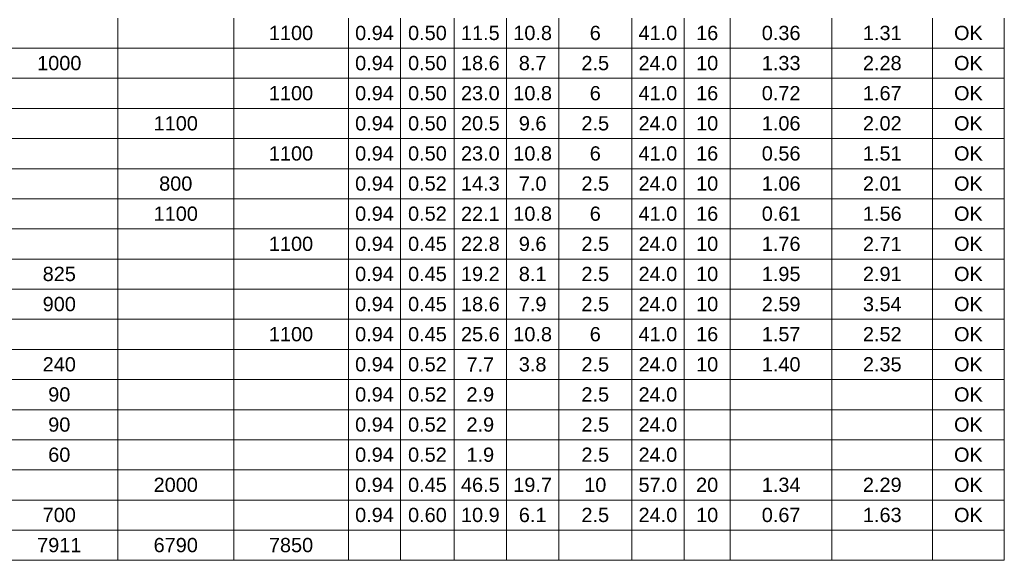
# Model space of a CAD drawing. Header units: feet. Extents: x -18 to 1038, y -110 to 48.
# Tile 20 of 199: x 40.93 to 48.54, y -33.23 to -29.06. Entities that reach past the tile are written whole.
import ezdxf

# ---------------------------------------------------------------- set-up
doc = ezdxf.new("R2010")
doc.units = ezdxf.units.FT
doc.header["$MEASUREMENT"] = 0
doc.layers.add('DI-Tabelas', color=7, linetype='Continuous', lineweight=5)
doc.styles.add('Arial', font='arial.ttf')

msp = doc.modelspace()

# ---------------------------------------------------------------- linework, layer by layer
at = {"layer": 'DI-Tabelas'}
for p, q in [((41.6914, -29.0446), (41.6914, -29.2772)), ((42.5861, -29.0446), (42.5861, -29.2772)), ((43.4712, -29.0446), (43.4712, -29.2772)), ((43.8751, -29.0446), (43.8751, -29.2772)), ((44.2883, -29.0446), (44.2883, -29.2772)), ((44.6922, -29.0446), (44.6922, -29.2772)), ((45.096, -29.0446), (45.096, -29.2772)), ((45.6592, -29.0446), (45.6592, -29.2772)), ((46.0631, -29.0446), (46.0631, -29.2772)), ((46.4198, -29.0446), (46.4198, -29.2772)), ((47.2053, -29.0446), (47.2053, -29.2772)), ((47.9814, -29.0446), (47.9814, -29.2772)), ((48.5357, -29.0446), (48.5357, -29.2772)), ((41.6914, -29.2772), (40.7875, -29.2772)), ((42.5861, -29.2772), (41.6914, -29.2772)), ((41.6914, -29.2772), (41.6914, -29.5098)), ((43.4712, -29.2772), (42.5861, -29.2772)), ((42.5861, -29.2772), (42.5861, -29.5098)), ((43.8751, -29.2772), (43.4712, -29.2772)), ((43.4712, -29.2772), (43.4712, -29.5098)), ((44.2883, -29.2772), (43.8751, -29.2772)), ((43.8751, -29.2772), (43.8751, -29.5098)), ((44.6922, -29.2772), (44.2883, -29.2772)), ((44.2883, -29.2772), (44.2883, -29.5098)), ((45.096, -29.2772), (44.6922, -29.2772)), ((44.6922, -29.2772), (44.6922, -29.5098)), ((45.6592, -29.2772), (45.096, -29.2772)), ((45.096, -29.2772), (45.096, -29.5098)), ((46.0631, -29.2772), (45.6592, -29.2772)), ((45.6592, -29.2772), (45.6592, -29.5098)), ((46.4198, -29.2772), (46.0631, -29.2772)), ((46.0631, -29.2772), (46.0631, -29.5098)), ((47.2053, -29.2772), (46.4198, -29.2772)), ((46.4198, -29.2772), (46.4198, -29.5098)), ((47.9814, -29.2772), (47.2053, -29.2772)), ((47.2053, -29.2772), (47.2053, -29.5098)), ((48.5357, -29.2772), (47.9814, -29.2772)), ((47.9814, -29.2772), (47.9814, -29.5098)), ((48.5357, -29.2772), (48.5357, -29.5098)), ((41.6914, -29.5098), (40.7875, -29.5098)), ((42.5861, -29.5098), (41.6914, -29.5098)), ((41.6914, -29.5098), (41.6914, -29.7424)), ((43.4712, -29.5098), (42.5861, -29.5098)), ((42.5861, -29.5098), (42.5861, -29.7424)), ((43.8751, -29.5098), (43.4712, -29.5098)), ((43.4712, -29.5098), (43.4712, -29.7424)), ((44.2883, -29.5098), (43.8751, -29.5098)), ((43.8751, -29.5098), (43.8751, -29.7424)), ((44.6922, -29.5098), (44.2883, -29.5098)), ((44.2883, -29.5098), (44.2883, -29.7424)), ((45.096, -29.5098), (44.6922, -29.5098)), ((44.6922, -29.5098), (44.6922, -29.7424)), ((45.6592, -29.5098), (45.096, -29.5098)), ((45.096, -29.5098), (45.096, -29.7424)), ((46.0631, -29.5098), (45.6592, -29.5098)), ((45.6592, -29.5098), (45.6592, -29.7424)), ((46.4198, -29.5098), (46.0631, -29.5098)), ((46.0631, -29.5098), (46.0631, -29.7424)), ((47.2053, -29.5098), (46.4198, -29.5098)), ((46.4198, -29.5098), (46.4198, -29.7424)), ((47.9814, -29.5098), (47.2053, -29.5098)), ((47.2053, -29.5098), (47.2053, -29.7424)), ((48.5357, -29.5098), (47.9814, -29.5098)), ((47.9814, -29.5098), (47.9814, -29.7424)), ((48.5357, -29.5098), (48.5357, -29.7424)), ((41.6914, -29.7424), (40.7875, -29.7424)), ((42.5861, -29.7424), (41.6914, -29.7424)), ((41.6914, -29.7424), (41.6914, -29.975)), ((43.4712, -29.7424), (42.5861, -29.7424)), ((42.5861, -29.7424), (42.5861, -29.975)), ((43.8751, -29.7424), (43.4712, -29.7424)), ((43.4712, -29.7424), (43.4712, -29.975)), ((44.2883, -29.7424), (43.8751, -29.7424)), ((43.8751, -29.7424), (43.8751, -29.975)), ((44.6922, -29.7424), (44.2883, -29.7424)), ((44.2883, -29.7424), (44.2883, -29.975)), ((45.096, -29.7424), (44.6922, -29.7424)), ((44.6922, -29.7424), (44.6922, -29.975)), ((45.6592, -29.7424), (45.096, -29.7424)), ((45.096, -29.7424), (45.096, -29.975)), ((46.0631, -29.7424), (45.6592, -29.7424)), ((45.6592, -29.7424), (45.6592, -29.975)), ((46.4198, -29.7424), (46.0631, -29.7424)), ((46.0631, -29.7424), (46.0631, -29.975)), ((47.2053, -29.7424), (46.4198, -29.7424)), ((46.4198, -29.7424), (46.4198, -29.975)), ((47.9814, -29.7424), (47.2053, -29.7424)), ((47.2053, -29.7424), (47.2053, -29.975)), ((48.5357, -29.7424), (47.9814, -29.7424)), ((47.9814, -29.7424), (47.9814, -29.975)), ((48.5357, -29.7424), (48.5357, -29.975)), ((41.6914, -29.975), (40.7875, -29.975)), ((42.5861, -29.975), (41.6914, -29.975)), ((41.6914, -29.975), (41.6914, -30.2076)), ((43.4712, -29.975), (42.5861, -29.975)), ((42.5861, -29.975), (42.5861, -30.2076)), ((43.8751, -29.975), (43.4712, -29.975)), ((43.4712, -29.975), (43.4712, -30.2076)), ((44.2883, -29.975), (43.8751, -29.975)), ((43.8751, -29.975), (43.8751, -30.2076)), ((44.6922, -29.975), (44.2883, -29.975)), ((44.2883, -29.975), (44.2883, -30.2076)), ((45.096, -29.975), (44.6922, -29.975)), ((44.6922, -29.975), (44.6922, -30.2076)), ((45.6592, -29.975), (45.096, -29.975)), ((45.096, -29.975), (45.096, -30.2076)), ((46.0631, -29.975), (45.6592, -29.975)), ((45.6592, -29.975), (45.6592, -30.2076)), ((46.4198, -29.975), (46.0631, -29.975)), ((46.0631, -29.975), (46.0631, -30.2076)), ((47.2053, -29.975), (46.4198, -29.975)), ((46.4198, -29.975), (46.4198, -30.2076)), ((47.9814, -29.975), (47.2053, -29.975)), ((47.2053, -29.975), (47.2053, -30.2076)), ((48.5357, -29.975), (47.9814, -29.975)), ((47.9814, -29.975), (47.9814, -30.2076)), ((48.5357, -29.975), (48.5357, -30.2076)), ((41.6914, -30.2076), (40.7875, -30.2076)), ((42.5861, -30.2076), (41.6914, -30.2076)), ((41.6914, -30.2076), (41.6914, -30.4402)), ((43.4712, -30.2076), (42.5861, -30.2076)), ((42.5861, -30.2076), (42.5861, -30.4402)), ((43.8751, -30.2076), (43.4712, -30.2076)), ((43.4712, -30.2076), (43.4712, -30.4402)), ((44.2883, -30.2076), (43.8751, -30.2076)), ((43.8751, -30.2076), (43.8751, -30.4402)), ((44.6922, -30.2076), (44.2883, -30.2076)), ((44.2883, -30.2076), (44.2883, -30.4402)), ((45.096, -30.2076), (44.6922, -30.2076)), ((44.6922, -30.2076), (44.6922, -30.4402)), ((45.6592, -30.2076), (45.096, -30.2076)), ((45.096, -30.2076), (45.096, -30.4402)), ((46.0631, -30.2076), (45.6592, -30.2076)), ((45.6592, -30.2076), (45.6592, -30.4402)), ((46.4198, -30.2076), (46.0631, -30.2076)), ((46.0631, -30.2076), (46.0631, -30.4402)), ((47.2053, -30.2076), (46.4198, -30.2076)), ((46.4198, -30.2076), (46.4198, -30.4402)), ((47.9814, -30.2076), (47.2053, -30.2076)), ((47.2053, -30.2076), (47.2053, -30.4402)), ((48.5357, -30.2076), (47.9814, -30.2076)), ((47.9814, -30.2076), (47.9814, -30.4402)), ((48.5357, -30.2076), (48.5357, -30.4402)), ((41.6914, -30.4402), (40.7875, -30.4402)), ((42.5861, -30.4402), (41.6914, -30.4402)), ((41.6914, -30.4402), (41.6914, -30.6728)), ((43.4712, -30.4402), (42.5861, -30.4402)), ((42.5861, -30.4402), (42.5861, -30.6728)), ((43.8751, -30.4402), (43.4712, -30.4402)), ((43.4712, -30.4402), (43.4712, -30.6728)), ((44.2883, -30.4402), (43.8751, -30.4402)), ((43.8751, -30.4402), (43.8751, -30.6728)), ((44.6922, -30.4402), (44.2883, -30.4402)), ((44.2883, -30.4402), (44.2883, -30.6728)), ((45.096, -30.4402), (44.6922, -30.4402)), ((44.6922, -30.4402), (44.6922, -30.6728)), ((45.6592, -30.4402), (45.096, -30.4402)), ((45.096, -30.4402), (45.096, -30.6728)), ((46.0631, -30.4402), (45.6592, -30.4402)), ((45.6592, -30.4402), (45.6592, -30.6728)), ((46.4198, -30.4402), (46.0631, -30.4402)), ((46.0631, -30.4402), (46.0631, -30.6728)), ((47.2053, -30.4402), (46.4198, -30.4402)), ((46.4198, -30.4402), (46.4198, -30.6728)), ((47.9814, -30.4402), (47.2053, -30.4402)), ((47.2053, -30.4402), (47.2053, -30.6728)), ((48.5357, -30.4402), (47.9814, -30.4402)), ((47.9814, -30.4402), (47.9814, -30.6728)), ((48.5357, -30.4402), (48.5357, -30.6728)), ((41.6914, -30.6728), (40.7875, -30.6728)), ((42.5861, -30.6728), (41.6914, -30.6728)), ((41.6914, -30.6728), (41.6914, -30.9054)), ((43.4712, -30.6728), (42.5861, -30.6728)), ((42.5861, -30.6728), (42.5861, -30.9054)), ((43.8751, -30.6728), (43.4712, -30.6728)), ((43.4712, -30.6728), (43.4712, -30.9054)), ((44.2883, -30.6728), (43.8751, -30.6728)), ((43.8751, -30.6728), (43.8751, -30.9054)), ((44.6922, -30.6728), (44.2883, -30.6728)), ((44.2883, -30.6728), (44.2883, -30.9054)), ((45.096, -30.6728), (44.6922, -30.6728)), ((44.6922, -30.6728), (44.6922, -30.9054)), ((45.6592, -30.6728), (45.096, -30.6728)), ((45.096, -30.6728), (45.096, -30.9054)), ((46.0631, -30.6728), (45.6592, -30.6728)), ((45.6592, -30.6728), (45.6592, -30.9054)), ((46.4198, -30.6728), (46.0631, -30.6728)), ((46.0631, -30.6728), (46.0631, -30.9054)), ((47.2053, -30.6728), (46.4198, -30.6728)), ((46.4198, -30.6728), (46.4198, -30.9054)), ((47.9814, -30.6728), (47.2053, -30.6728)), ((47.2053, -30.6728), (47.2053, -30.9054)), ((48.5357, -30.6728), (47.9814, -30.6728)), ((47.9814, -30.6728), (47.9814, -30.9054)), ((48.5357, -30.6728), (48.5357, -30.9054)), ((41.6914, -30.9054), (40.7875, -30.9054)), ((42.5861, -30.9054), (41.6914, -30.9054)), ((41.6914, -30.9054), (41.6914, -31.138)), ((43.4712, -30.9054), (42.5861, -30.9054)), ((42.5861, -30.9054), (42.5861, -31.138)), ((43.8751, -30.9054), (43.4712, -30.9054)), ((43.4712, -30.9054), (43.4712, -31.138)), ((44.2883, -30.9054), (43.8751, -30.9054)), ((43.8751, -30.9054), (43.8751, -31.138)), ((44.6922, -30.9054), (44.2883, -30.9054)), ((44.2883, -30.9054), (44.2883, -31.138)), ((45.096, -30.9054), (44.6922, -30.9054)), ((44.6922, -30.9054), (44.6922, -31.138)), ((45.6592, -30.9054), (45.096, -30.9054)), ((45.096, -30.9054), (45.096, -31.138)), ((46.0631, -30.9054), (45.6592, -30.9054)), ((45.6592, -30.9054), (45.6592, -31.138)), ((46.4198, -30.9054), (46.0631, -30.9054)), ((46.0631, -30.9054), (46.0631, -31.138)), ((47.2053, -30.9054), (46.4198, -30.9054)), ((46.4198, -30.9054), (46.4198, -31.138)), ((47.9814, -30.9054), (47.2053, -30.9054)), ((47.2053, -30.9054), (47.2053, -31.138)), ((48.5357, -30.9054), (47.9814, -30.9054)), ((47.9814, -30.9054), (47.9814, -31.138)), ((48.5357, -30.9054), (48.5357, -31.138)), ((41.6914, -31.138), (40.7875, -31.138)), ((42.5861, -31.138), (41.6914, -31.138)), ((41.6914, -31.138), (41.6914, -31.3706)), ((43.4712, -31.138), (42.5861, -31.138)), ((42.5861, -31.138), (42.5861, -31.3706)), ((43.8751, -31.138), (43.4712, -31.138)), ((43.4712, -31.138), (43.4712, -31.3706)), ((44.2883, -31.138), (43.8751, -31.138)), ((43.8751, -31.138), (43.8751, -31.3706)), ((44.6922, -31.138), (44.2883, -31.138)), ((44.2883, -31.138), (44.2883, -31.3706)), ((45.096, -31.138), (44.6922, -31.138)), ((44.6922, -31.138), (44.6922, -31.3706)), ((45.6592, -31.138), (45.096, -31.138)), ((45.096, -31.138), (45.096, -31.3706)), ((46.0631, -31.138), (45.6592, -31.138)), ((45.6592, -31.138), (45.6592, -31.3706)), ((46.4198, -31.138), (46.0631, -31.138)), ((46.0631, -31.138), (46.0631, -31.3706)), ((47.2053, -31.138), (46.4198, -31.138)), ((46.4198, -31.138), (46.4198, -31.3706)), ((47.9814, -31.138), (47.2053, -31.138)), ((47.2053, -31.138), (47.2053, -31.3706)), ((48.5357, -31.138), (47.9814, -31.138)), ((47.9814, -31.138), (47.9814, -31.3706)), ((48.5357, -31.138), (48.5357, -31.3706)), ((41.6914, -31.3706), (40.7875, -31.3706)), ((42.5861, -31.3706), (41.6914, -31.3706)), ((41.6914, -31.3706), (41.6914, -31.6032)), ((43.4712, -31.3706), (42.5861, -31.3706)), ((42.5861, -31.3706), (42.5861, -31.6032)), ((43.8751, -31.3706), (43.4712, -31.3706)), ((43.4712, -31.3706), (43.4712, -31.6032)), ((44.2883, -31.3706), (43.8751, -31.3706)), ((43.8751, -31.3706), (43.8751, -31.6032)), ((44.6922, -31.3706), (44.2883, -31.3706)), ((44.2883, -31.3706), (44.2883, -31.6032)), ((45.096, -31.3706), (44.6922, -31.3706)), ((44.6922, -31.3706), (44.6922, -31.6032)), ((45.6592, -31.3706), (45.096, -31.3706)), ((45.096, -31.3706), (45.096, -31.6032)), ((46.0631, -31.3706), (45.6592, -31.3706)), ((45.6592, -31.3706), (45.6592, -31.6032)), ((46.4198, -31.3706), (46.0631, -31.3706)), ((46.0631, -31.3706), (46.0631, -31.6032)), ((47.2053, -31.3706), (46.4198, -31.3706)), ((46.4198, -31.3706), (46.4198, -31.6032)), ((47.9814, -31.3706), (47.2053, -31.3706)), ((47.2053, -31.3706), (47.2053, -31.6032)), ((48.5357, -31.3706), (47.9814, -31.3706)), ((47.9814, -31.3706), (47.9814, -31.6032)), ((48.5357, -31.3706), (48.5357, -31.6032)), ((41.6914, -31.6032), (40.7875, -31.6032)), ((42.5861, -31.6032), (41.6914, -31.6032)), ((41.6914, -31.6032), (41.6914, -31.8358)), ((43.4712, -31.6032), (42.5861, -31.6032)), ((42.5861, -31.6032), (42.5861, -31.8358)), ((43.8751, -31.6032), (43.4712, -31.6032)), ((43.4712, -31.6032), (43.4712, -31.8358)), ((44.2883, -31.6032), (43.8751, -31.6032)), ((43.8751, -31.6032), (43.8751, -31.8358)), ((44.6922, -31.6032), (44.2883, -31.6032)), ((44.2883, -31.6032), (44.2883, -31.8358)), ((45.096, -31.6032), (44.6922, -31.6032)), ((44.6922, -31.6032), (44.6922, -31.8358)), ((45.6592, -31.6032), (45.096, -31.6032)), ((45.096, -31.6032), (45.096, -31.8358)), ((46.0631, -31.6032), (45.6592, -31.6032)), ((45.6592, -31.6032), (45.6592, -31.8358)), ((46.4198, -31.6032), (46.0631, -31.6032)), ((46.0631, -31.6032), (46.0631, -31.8358)), ((47.2053, -31.6032), (46.4198, -31.6032)), ((46.4198, -31.6032), (46.4198, -31.8358)), ((47.9814, -31.6032), (47.2053, -31.6032)), ((47.2053, -31.6032), (47.2053, -31.8358)), ((48.5357, -31.6032), (47.9814, -31.6032)), ((47.9814, -31.6032), (47.9814, -31.8358)), ((48.5357, -31.6032), (48.5357, -31.8358)), ((41.6914, -31.8358), (40.7875, -31.8358)), ((42.5861, -31.8358), (41.6914, -31.8358)), ((41.6914, -31.8358), (41.6914, -32.0684)), ((43.4712, -31.8358), (42.5861, -31.8358)), ((42.5861, -31.8358), (42.5861, -32.0684)), ((43.8751, -31.8358), (43.4712, -31.8358)), ((43.4712, -31.8358), (43.4712, -32.0684)), ((44.2883, -31.8358), (43.8751, -31.8358)), ((43.8751, -31.8358), (43.8751, -32.0684)), ((44.6922, -31.8358), (44.2883, -31.8358)), ((44.2883, -31.8358), (44.2883, -32.0684)), ((45.096, -31.8358), (44.6922, -31.8358)), ((44.6922, -31.8358), (44.6922, -32.0684)), ((45.6592, -31.8358), (45.096, -31.8358)), ((45.096, -31.8358), (45.096, -32.0684)), ((46.0631, -31.8358), (45.6592, -31.8358)), ((45.6592, -31.8358), (45.6592, -32.0684)), ((46.4198, -31.8358), (46.0631, -31.8358)), ((46.0631, -31.8358), (46.0631, -32.0684)), ((47.2053, -31.8358), (46.4198, -31.8358)), ((46.4198, -31.8358), (46.4198, -32.0684)), ((47.9814, -31.8358), (47.2053, -31.8358)), ((47.2053, -31.8358), (47.2053, -32.0684)), ((48.5357, -31.8358), (47.9814, -31.8358)), ((47.9814, -31.8358), (47.9814, -32.0684)), ((48.5357, -31.8358), (48.5357, -32.0684)), ((41.6914, -32.0684), (40.7875, -32.0684)), ((42.5861, -32.0684), (41.6914, -32.0684)), ((41.6914, -32.0684), (41.6914, -32.301)), ((43.4712, -32.0684), (42.5861, -32.0684)), ((42.5861, -32.0684), (42.5861, -32.301)), ((43.8751, -32.0684), (43.4712, -32.0684)), ((43.4712, -32.0684), (43.4712, -32.301)), ((44.2883, -32.0684), (43.8751, -32.0684)), ((43.8751, -32.0684), (43.8751, -32.301)), ((44.6922, -32.0684), (44.2883, -32.0684)), ((44.2883, -32.0684), (44.2883, -32.301)), ((45.096, -32.0684), (44.6922, -32.0684)), ((44.6922, -32.0684), (44.6922, -32.301)), ((45.6592, -32.0684), (45.096, -32.0684)), ((45.096, -32.0684), (45.096, -32.301)), ((46.0631, -32.0684), (45.6592, -32.0684)), ((45.6592, -32.0684), (45.6592, -32.301)), ((46.4198, -32.0684), (46.0631, -32.0684)), ((46.0631, -32.0684), (46.0631, -32.301)), ((47.2053, -32.0684), (46.4198, -32.0684)), ((46.4198, -32.0684), (46.4198, -32.301)), ((47.9814, -32.0684), (47.2053, -32.0684)), ((47.2053, -32.0684), (47.2053, -32.301)), ((48.5357, -32.0684), (47.9814, -32.0684)), ((47.9814, -32.0684), (47.9814, -32.301)), ((48.5357, -32.0684), (48.5357, -32.301)), ((41.6914, -32.301), (40.7875, -32.301)), ((42.5861, -32.301), (41.6914, -32.301)), ((41.6914, -32.301), (41.6914, -32.5336)), ((43.4712, -32.301), (42.5861, -32.301)), ((42.5861, -32.301), (42.5861, -32.5336)), ((43.8751, -32.301), (43.4712, -32.301)), ((43.4712, -32.301), (43.4712, -32.5336)), ((44.2883, -32.301), (43.8751, -32.301)), ((43.8751, -32.301), (43.8751, -32.5336)), ((44.6922, -32.301), (44.2883, -32.301)), ((44.2883, -32.301), (44.2883, -32.5336)), ((45.096, -32.301), (44.6922, -32.301)), ((44.6922, -32.301), (44.6922, -32.5336)), ((45.6592, -32.301), (45.096, -32.301)), ((45.096, -32.301), (45.096, -32.5336)), ((46.0631, -32.301), (45.6592, -32.301)), ((45.6592, -32.301), (45.6592, -32.5336)), ((46.4198, -32.301), (46.0631, -32.301)), ((46.0631, -32.301), (46.0631, -32.5336)), ((47.2053, -32.301), (46.4198, -32.301)), ((46.4198, -32.301), (46.4198, -32.5336)), ((47.9814, -32.301), (47.2053, -32.301)), ((47.2053, -32.301), (47.2053, -32.5336)), ((48.5357, -32.301), (47.9814, -32.301)), ((47.9814, -32.301), (47.9814, -32.5336)), ((48.5357, -32.301), (48.5357, -32.5336)), ((41.6914, -32.5336), (40.7875, -32.5336)), ((42.5861, -32.5336), (41.6914, -32.5336)), ((41.6914, -32.5336), (41.6914, -32.7662)), ((43.4712, -32.5336), (42.5861, -32.5336)), ((42.5861, -32.5336), (42.5861, -32.7662)), ((43.8751, -32.5336), (43.4712, -32.5336)), ((43.4712, -32.5336), (43.4712, -32.7662)), ((44.2883, -32.5336), (43.8751, -32.5336)), ((43.8751, -32.5336), (43.8751, -32.7662)), ((44.6922, -32.5336), (44.2883, -32.5336)), ((44.2883, -32.5336), (44.2883, -32.7662)), ((45.096, -32.5336), (44.6922, -32.5336)), ((44.6922, -32.5336), (44.6922, -32.7662)), ((45.6592, -32.5336), (45.096, -32.5336)), ((45.096, -32.5336), (45.096, -32.7662)), ((46.0631, -32.5336), (45.6592, -32.5336)), ((45.6592, -32.5336), (45.6592, -32.7662)), ((46.4198, -32.5336), (46.0631, -32.5336)), ((46.0631, -32.5336), (46.0631, -32.7662)), ((47.2053, -32.5336), (46.4198, -32.5336)), ((46.4198, -32.5336), (46.4198, -32.7662)), ((47.9814, -32.5336), (47.2053, -32.5336)), ((47.2053, -32.5336), (47.2053, -32.7662)), ((48.5357, -32.5336), (47.9814, -32.5336)), ((47.9814, -32.5336), (47.9814, -32.7662)), ((48.5357, -32.5336), (48.5357, -32.7662)), ((41.6914, -32.7662), (40.7875, -32.7662)), ((42.5861, -32.7662), (41.6914, -32.7662)), ((41.6914, -32.7662), (41.6914, -32.9988)), ((43.4712, -32.7662), (42.5861, -32.7662)), ((42.5861, -32.7662), (42.5861, -32.9988)), ((43.8751, -32.7662), (43.4712, -32.7662)), ((43.4712, -32.7662), (43.4712, -32.9988)), ((44.2883, -32.7662), (43.8751, -32.7662)), ((43.8751, -32.7662), (43.8751, -32.9988)), ((44.6922, -32.7662), (44.2883, -32.7662)), ((44.2883, -32.7662), (44.2883, -32.9988)), ((45.096, -32.7662), (44.6922, -32.7662)), ((44.6922, -32.7662), (44.6922, -32.9988)), ((45.6592, -32.7662), (45.096, -32.7662)), ((45.096, -32.7662), (45.096, -32.9988)), ((46.0631, -32.7662), (45.6592, -32.7662)), ((45.6592, -32.7662), (45.6592, -32.9988)), ((46.4198, -32.7662), (46.0631, -32.7662)), ((46.0631, -32.7662), (46.0631, -32.9988)), ((47.2053, -32.7662), (46.4198, -32.7662)), ((46.4198, -32.7662), (46.4198, -32.9988)), ((47.9814, -32.7662), (47.2053, -32.7662)), ((47.2053, -32.7662), (47.2053, -32.9988)), ((48.5357, -32.7662), (47.9814, -32.7662)), ((47.9814, -32.7662), (47.9814, -32.9988)), ((48.5357, -32.7662), (48.5357, -32.9988)), ((41.6914, -32.9988), (40.7875, -32.9988)), ((42.5861, -32.9988), (41.6914, -32.9988)), ((41.6914, -32.9988), (41.6914, -33.2314)), ((43.4712, -32.9988), (42.5861, -32.9988)), ((42.5861, -32.9988), (42.5861, -33.2314)), ((43.8751, -32.9988), (43.4712, -32.9988)), ((43.4712, -32.9988), (43.4712, -33.2314)), ((44.2883, -32.9988), (43.8751, -32.9988)), ((43.8751, -32.9988), (43.8751, -33.2314)), ((44.6922, -32.9988), (44.2883, -32.9988)), ((44.2883, -32.9988), (44.2883, -33.2314)), ((45.096, -32.9988), (44.6922, -32.9988)), ((44.6922, -32.9988), (44.6922, -33.2314)), ((45.6592, -32.9988), (45.096, -32.9988)), ((45.096, -32.9988), (45.096, -33.2314)), ((46.0631, -32.9988), (45.6592, -32.9988)), ((45.6592, -32.9988), (45.6592, -33.2314)), ((46.4198, -32.9988), (46.0631, -32.9988)), ((46.0631, -32.9988), (46.0631, -33.2314)), ((47.2053, -32.9988), (46.4198, -32.9988)), ((46.4198, -32.9988), (46.4198, -33.2314)), ((47.9814, -32.9988), (47.2053, -32.9988)), ((47.2053, -32.9988), (47.2053, -33.2314)), ((48.5357, -32.9988), (47.9814, -32.9988)), ((47.9814, -32.9988), (47.9814, -33.2314)), ((48.5357, -32.9988), (48.5357, -33.2314)), ((41.6914, -33.2314), (40.7875, -33.2314)), ((42.5861, -33.2314), (41.6914, -33.2314)), ((43.4712, -33.2314), (42.5861, -33.2314)), ((43.8751, -33.2314), (43.4712, -33.2314)), ((44.2883, -33.2314), (43.8751, -33.2314)), ((44.6922, -33.2314), (44.2883, -33.2314)), ((45.096, -33.2314), (44.6922, -33.2314)), ((45.6592, -33.2314), (45.096, -33.2314)), ((46.0631, -33.2314), (45.6592, -33.2314)), ((46.4198, -33.2314), (46.0631, -33.2314)), ((47.2053, -33.2314), (46.4198, -33.2314)), ((47.9814, -33.2314), (47.2053, -33.2314)), ((48.5357, -33.2314), (47.9814, -33.2314))]:
    msp.add_line(p, q, dxfattribs=at)

# ---------------------------------------------------------------- texts
at = {"layer": 'DI-Tabelas', "char_height": 0.11, "attachment_point": 8, "line_spacing_factor": 0.6, "style": 'Arial'}
for s, insert, width in [('1100', (43.0286, -29.2159), 0.683476), ('0.94', (43.6732, -29.2159), 0.597957), ('0.50', (44.0817, -29.2159), 0.597957), ('11.5', (44.4902, -29.2159), 0.597957), ('10.8', (44.8941, -29.2159), 0.597957), ('6', (45.3776, -29.2159), 0.170869), ('41.0', (45.8611, -29.2159), 0.597957), ('16', (46.2414, -29.2159), 0.341738), ('0.36', (46.8126, -29.2159), 0.597957), ('1.31', (47.5934, -29.2159), 0.597957), ('OK', (48.2585, -29.2159), 0.444192), ('1000', (41.2394, -29.4485), 0.683476), ('0.94', (43.6732, -29.4485), 0.597957), ('0.50', (44.0817, -29.4485), 0.597957), ('18.6', (44.4902, -29.4485), 0.597957), ('8.7', (44.8941, -29.4485), 0.427088), ('2.5', (45.3776, -29.4485), 0.427088), ('24.0', (45.8611, -29.4485), 0.597957), ('10', (46.2414, -29.4485), 0.341738), ('1.33', (46.8126, -29.4485), 0.597957), ('2.28', (47.5934, -29.4485), 0.597957), ('OK', (48.2585, -29.4485), 0.444192), ('1100', (43.0286, -29.6811), 0.683476), ('0.94', (43.6732, -29.6811), 0.597957), ('0.50', (44.0817, -29.6811), 0.597957), ('23.0', (44.4902, -29.6811), 0.597957), ('10.8', (44.8941, -29.6811), 0.597957), ('6', (45.3776, -29.6811), 0.170869), ('41.0', (45.8611, -29.6811), 0.597957), ('16', (46.2414, -29.6811), 0.341738), ('0.72', (46.8126, -29.6811), 0.597957), ('1.67', (47.5934, -29.6811), 0.597957), ('OK', (48.2585, -29.6811), 0.444192), ('1100', (42.1387, -29.9137), 0.683476), ('0.94', (43.6732, -29.9137), 0.597957), ('0.50', (44.0817, -29.9137), 0.597957), ('20.5', (44.4902, -29.9137), 0.597957), ('9.6', (44.8941, -29.9137), 0.427088), ('2.5', (45.3776, -29.9137), 0.427088), ('24.0', (45.8611, -29.9137), 0.597957), ('10', (46.2414, -29.9137), 0.341738), ('1.06', (46.8126, -29.9137), 0.597957), ('2.02', (47.5934, -29.9137), 0.597957), ('OK', (48.2585, -29.9137), 0.444192), ('1100', (43.0286, -30.1463), 0.683476), ('0.94', (43.6732, -30.1463), 0.597957), ('0.50', (44.0817, -30.1463), 0.597957), ('23.0', (44.4902, -30.1463), 0.597957), ('10.8', (44.8941, -30.1463), 0.597957), ('6', (45.3776, -30.1463), 0.170869), ('41.0', (45.8611, -30.1463), 0.597957), ('16', (46.2414, -30.1463), 0.341738), ('0.56', (46.8126, -30.1463), 0.597957), ('1.51', (47.5934, -30.1463), 0.597957), ('OK', (48.2585, -30.1463), 0.444192), ('800', (42.1387, -30.3789), 0.512607), ('0.94', (43.6732, -30.3789), 0.597957), ('0.52', (44.0817, -30.3789), 0.597957), ('14.3', (44.4902, -30.3789), 0.597957), ('7.0', (44.8941, -30.3789), 0.427088), ('2.5', (45.3776, -30.3789), 0.427088), ('24.0', (45.8611, -30.3789), 0.597957), ('10', (46.2414, -30.3789), 0.341738), ('1.06', (46.8126, -30.3789), 0.597957), ('2.01', (47.5934, -30.3789), 0.597957), ('OK', (48.2585, -30.3789), 0.444192), ('1100', (42.1387, -30.6115), 0.683476), ('0.94', (43.6732, -30.6115), 0.597957), ('0.52', (44.0817, -30.6115), 0.597957), ('22.1', (44.4902, -30.6115), 0.597957), ('10.8', (44.8941, -30.6115), 0.597957), ('6', (45.3776, -30.6115), 0.170869), ('41.0', (45.8611, -30.6115), 0.597957), ('16', (46.2414, -30.6115), 0.341738), ('0.61', (46.8126, -30.6115), 0.597957), ('1.56', (47.5934, -30.6115), 0.597957), ('OK', (48.2585, -30.6115), 0.444192), ('1100', (43.0286, -30.8441), 0.683476), ('0.94', (43.6732, -30.8441), 0.597957), ('0.45', (44.0817, -30.8441), 0.597957), ('22.8', (44.4902, -30.8441), 0.597957), ('9.6', (44.8941, -30.8441), 0.427088), ('2.5', (45.3776, -30.8441), 0.427088), ('24.0', (45.8611, -30.8441), 0.597957), ('10', (46.2414, -30.8441), 0.341738), ('1.76', (46.8126, -30.8441), 0.597957), ('2.71', (47.5934, -30.8441), 0.597957), ('OK', (48.2585, -30.8441), 0.444192), ('825', (41.2394, -31.0767), 0.512607), ('0.94', (43.6732, -31.0767), 0.597957), ('0.45', (44.0817, -31.0767), 0.597957), ('19.2', (44.4902, -31.0767), 0.597957), ('8.1', (44.8941, -31.0767), 0.427088), ('2.5', (45.3776, -31.0767), 0.427088), ('24.0', (45.8611, -31.0767), 0.597957), ('10', (46.2414, -31.0767), 0.341738), ('1.95', (46.8126, -31.0767), 0.597957), ('2.91', (47.5934, -31.0767), 0.597957), ('OK', (48.2585, -31.0767), 0.444192), ('900', (41.2394, -31.3093), 0.512607), ('0.94', (43.6732, -31.3093), 0.597957), ('0.45', (44.0817, -31.3093), 0.597957), ('18.6', (44.4902, -31.3093), 0.597957), ('7.9', (44.8941, -31.3093), 0.427088), ('2.5', (45.3776, -31.3093), 0.427088), ('24.0', (45.8611, -31.3093), 0.597957), ('10', (46.2414, -31.3093), 0.341738), ('2.59', (46.8126, -31.3093), 0.597957), ('3.54', (47.5934, -31.3093), 0.597957), ('OK', (48.2585, -31.3093), 0.444192), ('1100', (43.0286, -31.5419), 0.683476), ('0.94', (43.6732, -31.5419), 0.597957), ('0.45', (44.0817, -31.5419), 0.597957), ('25.6', (44.4902, -31.5419), 0.597957), ('10.8', (44.8941, -31.5419), 0.597957), ('6', (45.3776, -31.5419), 0.170869), ('41.0', (45.8611, -31.5419), 0.597957), ('16', (46.2414, -31.5419), 0.341738), ('1.57', (46.8126, -31.5419), 0.597957), ('2.52', (47.5934, -31.5419), 0.597957), ('OK', (48.2585, -31.5419), 0.444192), ('240', (41.2394, -31.7745), 0.512607), ('0.94', (43.6732, -31.7745), 0.597957), ('0.52', (44.0817, -31.7745), 0.597957), ('7.7', (44.4902, -31.7745), 0.427088), ('3.8', (44.8941, -31.7745), 0.427088), ('2.5', (45.3776, -31.7745), 0.427088), ('24.0', (45.8611, -31.7745), 0.597957), ('10', (46.2414, -31.7745), 0.341738), ('1.40', (46.8126, -31.7745), 0.597957), ('2.35', (47.5934, -31.7745), 0.597957), ('OK', (48.2585, -31.7745), 0.444192), ('90', (41.2394, -32.0071), 0.341738), ('0.94', (43.6732, -32.0071), 0.597957), ('0.52', (44.0817, -32.0071), 0.597957), ('2.9', (44.4902, -32.0071), 0.427088), ('2.5', (45.3776, -32.0071), 0.427088), ('24.0', (45.8611, -32.0071), 0.597957), ('OK', (48.2585, -32.0071), 0.444192), ('90', (41.2394, -32.2397), 0.341738), ('0.94', (43.6732, -32.2397), 0.597957), ('0.52', (44.0817, -32.2397), 0.597957), ('2.9', (44.4902, -32.2397), 0.427088), ('2.5', (45.3776, -32.2397), 0.427088), ('24.0', (45.8611, -32.2397), 0.597957), ('OK', (48.2585, -32.2397), 0.444192), ('60', (41.2394, -32.4723), 0.341738), ('0.94', (43.6732, -32.4723), 0.597957), ('0.52', (44.0817, -32.4723), 0.597957), ('1.9', (44.4902, -32.4723), 0.427088), ('2.5', (45.3776, -32.4723), 0.427088), ('24.0', (45.8611, -32.4723), 0.597957), ('OK', (48.2585, -32.4723), 0.444192), ('2000', (42.1387, -32.7049), 0.683476), ('0.94', (43.6732, -32.7049), 0.597957), ('0.45', (44.0817, -32.7049), 0.597957), ('46.5', (44.4902, -32.7049), 0.597957), ('19.7', (44.8941, -32.7049), 0.597957), ('10', (45.3776, -32.7049), 0.341738), ('57.0', (45.8611, -32.7049), 0.597957), ('20', (46.2414, -32.7049), 0.341738), ('1.34', (46.8126, -32.7049), 0.597957), ('2.29', (47.5934, -32.7049), 0.597957), ('OK', (48.2585, -32.7049), 0.444192), ('700', (41.2394, -32.9375), 0.512607), ('0.94', (43.6732, -32.9375), 0.597957), ('0.60', (44.0817, -32.9375), 0.597957), ('10.9', (44.4902, -32.9375), 0.597957), ('6.1', (44.8941, -32.9375), 0.427088), ('2.5', (45.3776, -32.9375), 0.427088), ('24.0', (45.8611, -32.9375), 0.597957), ('10', (46.2414, -32.9375), 0.341738), ('0.67', (46.8126, -32.9375), 0.597957), ('1.63', (47.5934, -32.9375), 0.597957), ('OK', (48.2585, -32.9375), 0.444192), ('7911', (41.2394, -33.1701), 0.683476), ('6790', (42.1387, -33.1701), 0.683476), ('7850', (43.0286, -33.1701), 0.683476)]:
    msp.add_mtext(s, dxfattribs=dict(at, insert=insert, width=width))

doc.saveas('drawing.dxf')
